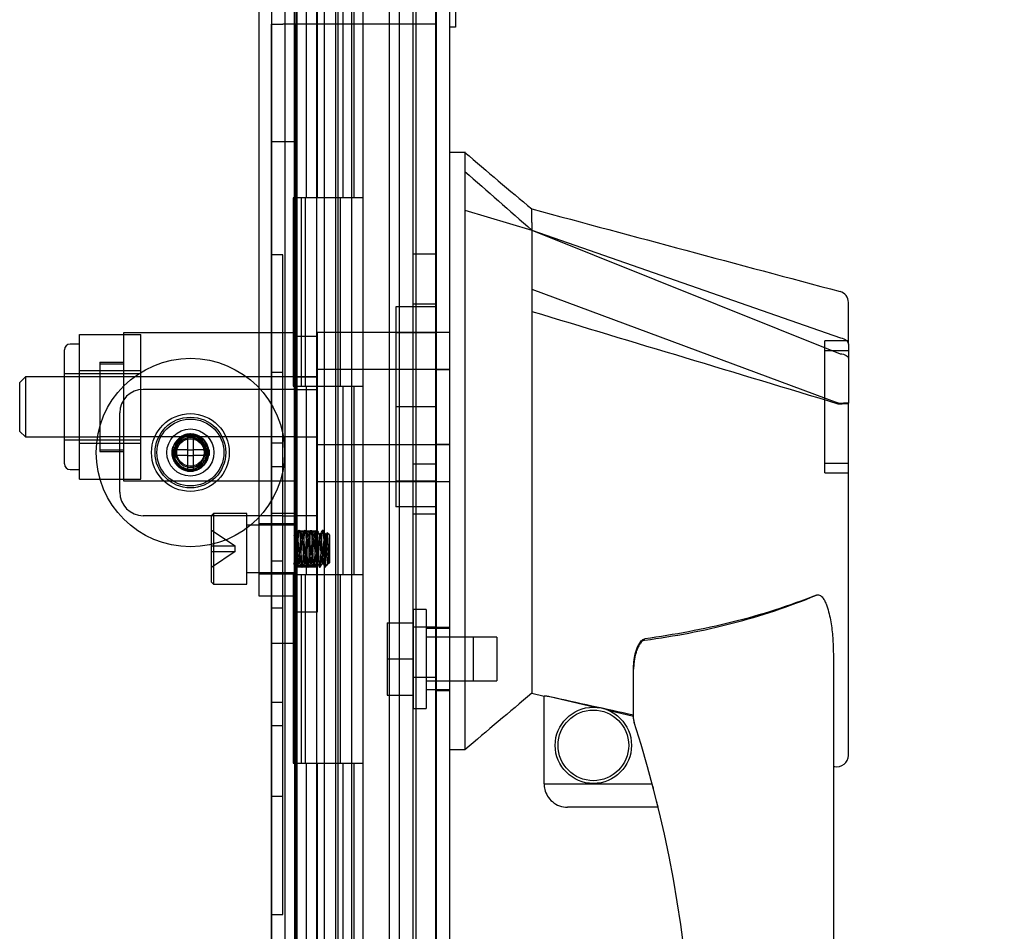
# Model space of a CAD drawing. Header units: inches. Extents: x 1 to 240, y -1 to 159.
# Tile 15 of 103: x 23 to 28, y 72 to 77. Entities that reach past the tile are written whole.
import ezdxf
from ezdxf.enums import TextEntityAlignment as Align
from ezdxf.lldxf.tags import DXFTag

# ---------------------------------------------------------------- set-up
doc = ezdxf.new("R2010")
doc.units = ezdxf.units.IN
doc.header["$MEASUREMENT"] = 0
for name, color, linetype in [('COM43552', 7, 'Continuous'), ('COM56175', 7, 'Continuous'), ('COM70219', 7, 'Continuous'), ('COM70657-10', 7, 'Continuous'), ('COM70658-6', 7, 'Continuous'), ('COM70662-26C', 7, 'Continuous'), ('Default', 7, 'Continuous'), ('HAN13060', 7, 'Continuous'), ('HAN13060_NUT', 7, 'Continuous'), ('HAN13060_SCREW', 7, 'Continuous'), ('HAN_NUT', 7, 'Continuous'), ('HNG10620-26B', 7, 'Continuous'), ('HNG10620-26P', 7, 'Continuous'), ('LAB20180', 7, 'Continuous'), ('PKT99', 7, 'Continuous'), ('ROL87452', 7, 'Continuous'), ('SCS86713', 7, 'Continuous'), ('SCS86714', 7, 'Continuous'), ('SPC87323', 7, 'Continuous')]:
    doc.layers.add(name, color=color, linetype=linetype)
doc.styles.add('SEACAD_Times_New_Roman', font='times.ttf')
tags = doc.linetypes.add('HIDDEN2', pattern=[0.1875, 0.125, -0.0625]).pattern_tags.tags
tags[6:7] = [DXFTag(74, 4), DXFTag(75, 0), DXFTag(340, '0'), DXFTag(46, 0.0), DXFTag(50, 0.0), DXFTag(44, 0.0), DXFTag(45, 0.0)]
tags[4:5] = [DXFTag(74, 4), DXFTag(75, 0), DXFTag(340, '0'), DXFTag(46, 0.0), DXFTag(50, 0.0), DXFTag(44, 0.0), DXFTag(45, 0.0)]
doc.dimstyles.new('HAMMOND_(STH_-_240x160)', dxfattribs={"dimtxt": 1, "dimasz": 1.25, "dimexe": 0.5, "dimexo": 0.5, "dimgap": 0.25, "dimtad": 0, "dimtih": 1, "dimtoh": 1, "dimzin": 0, "dimdsep": 46, "dimtxsty": 'SEACAD_Times_New_Roman', "dimblk1": '_SE_FILLED', "dimblk2": '_SE_FILLED', "dimsah": 1, "dimcen": 0.5, "dimadec": 0, "dimazin": 0, "dimtfac": 0.8, "dimtofl": 0, "dimtmove": 0, "dimatfit": 3, "dimfxl": 1, "dimtolj": 1, "dimtzin": 0, "dimarcsym": 0})

# ---------------------------------------------------------------- blocks, each defined once
blk = doc.blocks.new('SE5')
at = {"layer": 'COM43552', "color": 7, "linetype": 'HIDDEN2'}
for p, q in [((24.1207, 97.9067), (24.1207, 68.1693)), ((24.7987, 96.7191), (24.7987, 69.3569)), ((24.8707, 96.7191), (24.8707, 69.3569))]:
    blk.add_line(p, q, dxfattribs=at)
at = {"layer": 'COM43552', "color": 7, "linetype": 'Continuous'}
blk.add_line((24.1927, 97.9067), (24.1927, 68.1693), dxfattribs=at)
at = {"layer": 'COM56175', "color": 7, "linetype": 'HIDDEN2'}
for p, q in [((24.3658, 75.3025), (24.2408, 75.3025)), ((24.3658, 75.088), (24.2408, 75.088)), ((24.1808, 75.0215), (23.4408, 75.0215)), ((24.2408, 75.0215), (24.1808, 75.0215)), ((24.2408, 75.0215), (24.3658, 75.0215)), ((23.3158, 74.4765), (23.3158, 74.8965)), ((24.3658, 74.4247), (24.3658, 74.915)), ((24.3658, 73.8407), (24.3658, 74.4247)), ((24.1808, 74.3515), (23.4408, 74.3515)), ((24.1808, 74.3515), (24.2408, 74.3515)), ((24.3658, 74.3515), (24.2408, 74.3515)), ((24.2408, 74.2707), (24.3658, 74.2707)), ((24.3658, 74.2637), (24.2408, 74.2637)), ((24.2408, 74.0877), (24.3658, 74.0877)), ((24.2408, 74.0807), (24.3658, 74.0807)), ((24.2408, 73.8407), (24.2408, 73.9262)), ((24.2408, 73.8407), (24.3658, 73.8407))]:
    blk.add_line(p, q, dxfattribs=at)
blk.add_circle((23.6908, 74.6865), 0.095, dxfattribs=at)
for centre, radius, start, end in [((23.4408, 74.8965), 0.125, 90, 180), ((23.6908, 74.6865), 0.088, 0, 290.778), ((23.6908, 74.6865), 0.088, 300.4016, 0), ((23.4408, 74.4765), 0.125, 180, 270)]:
    blk.add_arc(centre, radius, start, end, dxfattribs=at)
at = {"layer": 'COM70219', "color": 7, "linetype": 'HIDDEN2'}
for p, q in [((24.7458, 96.473), (24.7458, 69.603)), ((24.9918, 96.473), (24.9918, 69.603)), ((24.9938, 96.473), (24.9938, 69.603)), ((24.9948, 96.473), (24.9948, 69.603))]:
    blk.add_line(p, q, dxfattribs=at)
at = {"layer": 'COM70657-10', "color": 7, "linetype": 'HIDDEN2'}
for p, q in [((24.9958, 69.052), (24.9958, 97.024)), ((24.2558, 96.735), (24.2558, 69.341)), ((24.4738, 96.038), (24.4738, 70.038)), ((24.9958, 75.1275), (25.0678, 75.1275)), ((24.9958, 74.7305), (25.0678, 74.7305)), ((25.0678, 73.758), (24.9958, 73.758)), ((24.9958, 73.424), (25.0678, 73.424))]:
    blk.add_line(p, q, dxfattribs=at)
at = {"layer": 'COM70657-10', "color": 7, "linetype": 'Continuous'}
blk.add_line((25.0678, 69.052), (25.0678, 97.024), dxfattribs=at)
at = {"layer": 'COM70658-6', "color": 7, "linetype": 'HIDDEN2'}
for p, q in [((24.0533, 94.3952), (24.0533, 73.9262)), ((24.2408, 94.3952), (24.2408, 73.9262)), ((24.2408, 74.3087), (24.0533, 74.3087)), ((24.0533, 74.0437), (24.2408, 74.0437)), ((24.0533, 73.9262), (24.2408, 73.9262))]:
    blk.add_line(p, q, dxfattribs=at)
at = {"layer": 'COM70662-26C', "color": 7, "linetype": 'HIDDEN2'}
for p, q in [((24.4, 96.038), (24.4, 70.038)), ((24.46, 96.038), (24.46, 70.038)), ((24.8878, 96.038), (24.8878, 70.038)), ((24.5017, 76.038), (24.5017, 77.038)), ((24.5594, 76.038), (24.5594, 77.038)), ((24.3602, 76.038), (24.3602, 75.038)), ((24.4732, 76.038), (24.4732, 75.038)), ((24.4855, 76.038), (24.4855, 75.038)), ((24.5477, 75.038), (24.5477, 76.038)), ((24.5017, 74.038), (24.5017, 75.038)), ((24.5594, 74.038), (24.5594, 75.038)), ((24.3602, 74.038), (24.3602, 73.038)), ((24.4732, 74.038), (24.4732, 73.038)), ((24.4855, 74.038), (24.4855, 73.038)), ((24.5477, 73.038), (24.5477, 74.038)), ((24.5017, 72.038), (24.5017, 73.038)), ((24.5594, 72.038), (24.5594, 73.038))]:
    blk.add_line(p, q, dxfattribs=at)
at = {"layer": 'COM70662-26C', "color": 7, "linetype": 'Continuous'}
for p, q in [((24.3002, 76.038), (24.3002, 75.038)), ((24.6077, 76.038), (24.3453, 76.038)), ((24.6077, 75.038), (24.6077, 76.038)), ((24.3453, 75.038), (24.6077, 75.038)), ((24.3002, 74.038), (24.3002, 73.038)), ((24.6077, 74.038), (24.3453, 74.038)), ((24.6077, 73.038), (24.6077, 74.038)), ((24.3453, 73.038), (24.6077, 73.038))]:
    blk.add_line(p, q, dxfattribs=at)
at = {"layer": 'HAN13060', "color": 7, "linetype": 'Continuous'}
for p, q in [((25.1508, 76.279), (25.0678, 76.279)), ((25.1478, 76.279), (25.1478, 76.1177)), ((25.1478, 76.1177), (25.1478, 76.0311)), ((25.1478, 76.0311), (25.1478, 75.9722)), ((25.5028, 75.9067), (25.5028, 75.979)), ((25.1478, 75.9722), (25.5028, 75.8668)), ((25.1478, 75.9722), (25.1478, 73.5408)), ((25.5028, 75.9067), (25.5028, 75.881)), ((25.5028, 75.881), (25.5028, 75.8668)), ((25.5028, 75.8668), (25.5028, 75.4354)), ((25.5028, 75.8668), (27.1408, 75.2951)), ((27.1828, 75.2608), (27.1828, 75.4829)), ((25.5028, 75.4354), (25.5028, 73.9377)), ((27.1828, 75.2608), (27.1828, 74.9478)), ((27.1275, 74.9457), (27.1291, 74.9454)), ((27.1828, 73.0794), (27.1828, 74.9478)), ((25.5028, 73.9377), (25.5028, 73.6681)), ((25.5028, 73.6681), (25.5028, 73.4557)), ((27.1028, 73.6181), (27.1028, 70.9462)), ((25.1478, 73.5408), (25.1478, 73.2563)), ((26.0428, 73.2727), (26.0428, 73.5466)), ((25.5028, 73.4557), (25.5028, 73.4287)), ((25.5028, 73.4287), (25.5028, 73.4108)), ((25.5028, 73.4108), (25.5028, 73.409)), ((25.5028, 73.409), (25.5678, 73.3933)), ((25.5678, 72.929), (25.5678, 73.3952)), ((25.1478, 73.2563), (25.1478, 73.109)), ((25.1478, 73.109), (25.0678, 73.109)), ((27.1028, 73.0225), (27.1087, 73.0211)), ((25.5678, 72.929), (26.1414, 72.929)), ((26.1732, 72.804), (25.6928, 72.804))]:
    blk.add_line(p, q, dxfattribs=at)
at = {"layer": 'HAN13060', "color": 7, "linetype": 'HIDDEN2'}
for p, q in [((25.5028, 75.8668), (27.1382, 75.2111)), ((25.5028, 75.5532), (27.1267, 74.9498)), ((24.3658, 75.1286), (24.3658, 75.3245)), ((24.3658, 75.3245), (25.0678, 75.3245)), ((27.0578, 74.579), (27.0578, 75.279)), ((27.1828, 75.279), (27.0578, 75.279)), ((27.0578, 75.228), (27.1828, 75.228)), ((22.8148, 75.089), (22.7848, 75.059)), ((22.8148, 75.089), (22.8148, 74.769)), ((23.2108, 75.089), (22.8148, 75.089)), ((24.2408, 75.089), (24.3658, 75.089)), ((24.3658, 74.915), (24.3658, 75.1286)), ((24.3658, 75.1286), (25.0678, 75.1286)), ((22.7848, 74.799), (22.7848, 75.059)), ((27.1287, 74.9495), (27.1267, 74.9498)), ((22.7848, 74.799), (22.8148, 74.769)), ((22.8148, 74.769), (23.2108, 74.769)), ((24.2408, 74.769), (24.3658, 74.769)), ((24.3658, 74.7294), (25.0678, 74.7294)), ((27.0578, 74.63), (27.1828, 74.63)), ((27.0578, 74.579), (27.1828, 74.579)), ((24.3658, 74.5335), (25.0678, 74.5335)), ((25.0678, 73.7535), (24.9428, 73.7535)), ((25.1928, 73.7075), (24.9428, 73.7075)), ((25.1928, 73.4745), (25.1928, 73.7075)), ((24.9428, 73.4745), (25.1928, 73.4745)), ((24.9428, 73.4285), (25.0678, 73.4285)), ((25.8324, 73.3353), (25.5978, 73.3901)), ((26.0428, 73.2865), (25.9156, 73.3159)), ((27.1024, 73.0226), (27.1028, 73.0225))]:
    blk.add_line(p, q, dxfattribs=at)
at = {"layer": 'HAN13060', "color": 7, "linetype": 'Continuous'}
for radius in [0.2025, 0.1875]:
    blk.add_circle((25.8292, 73.1328), radius, dxfattribs=at)
for centre, radius, start, end in [((41.5319, 95.3071), 25.1098, 229.27007, 230.33062), ((325.8576, 1193.8974), 1157.564, 254.9613031, 255.0451345), ((27.1228, 75.4829), 0.06, 0, 74.5788), ((49.86, 44.2263), 38.0119, 129.84987, 130.55045), ((26.1028, 73.2727), 0.06, 180, 197.895), ((19.939, 71.2824), 6.4172, 342.98984, 17.89499), ((25.6928, 72.929), 0.125, 180, 193.8865), ((25.6928, 72.929), 0.125, 193.8865, 229.4642), ((25.6928, 72.929), 0.125, 229.4642, 270)]:
    blk.add_arc(centre, radius, start, end, dxfattribs=at)
at = {"layer": 'HAN13060', "color": 7, "linetype": 'HIDDEN2'}
for centre, radius, start, end in [((27.1228, 75.4829), 0.06, 359.9815, 359.9998), ((27.1383, 75.31), 0.361, 268.4768, 277.0935)]:
    blk.add_arc(centre, radius, start, end, dxfattribs=at)
at = {"layer": 'HAN13060', "color": 7, "linetype": 'Continuous'}
blk.add_ellipse((27.1228, 73.0794), major_axis=(-0.06, 0), ratio=0.999979, start_param=1.333204, end_param=3.141717, dxfattribs=at)
at = {"layer": 'HAN13060', "color": 7, "linetype": 'HIDDEN2'}
blk.add_ellipse((27.1228, 73.0794), major_axis=(-0.06, 0), ratio=0.999979, start_param=3.141717, end_param=3.145677, dxfattribs=at)
blk.add_open_spline([(25.1478, 76.1771), (25.2662, 76.0737), (25.3845, 75.9702), (25.5028, 75.8668)], degree=3, dxfattribs=at)
at = {"layer": 'HAN13060', "color": 7, "linetype": 'Continuous'}
for points in [[(25.5028, 75.4355), (26.0444, 75.2722), (26.586, 75.1089), (27.1275, 74.9457)], [(25.5978, 73.3919), (25.7462, 73.3596), (25.8946, 73.327), (26.0428, 73.2942)]]:
    blk.add_open_spline(points, degree=3, dxfattribs=at)
for points, knots in [([(27.1408, 75.2951), (27.1529, 75.2928), (27.1637, 75.2882), (27.1787, 75.2759), (27.1828, 75.2684), (27.1828, 75.2608)], [0, 0, 0, 0, 0.5, 0.5, 1, 1, 1, 1]), ([(27.1291, 74.9452), (27.1365, 74.9455), (27.1435, 74.9455), (27.1567, 74.9458), (27.1625, 74.946), (27.1699, 74.9463), (27.1721, 74.9464), (27.1759, 74.9467), (27.1775, 74.9468), (27.1802, 74.9471), (27.1812, 74.9472), (27.1825, 74.9475), (27.1828, 74.9477), (27.1828, 74.9478)], [0, 0, 0, 0, 0.25, 0.25, 0.5, 0.5, 0.625, 0.625, 0.75, 0.75, 0.875, 0.875, 1, 1, 1, 1]), ([(27.0128, 73.9299), (26.9399, 73.9008), (26.8661, 73.8743), (26.7166, 73.8264), (26.6409, 73.805), (26.4125, 73.7481), (26.2583, 73.7196), (26.1028, 73.6979)], [0, 0, 0, 0, 0.25, 0.25, 0.5, 0.5, 1, 1, 1, 1]), ([(27.0128, 73.9299), (27.0146, 73.9306), (27.0164, 73.9311), (27.0202, 73.9316), (27.0221, 73.9317), (27.0277, 73.931), (27.0313, 73.9295), (27.0375, 73.9256), (27.0403, 73.9231), (27.0453, 73.9178), (27.0476, 73.9149), (27.0538, 73.9058), (27.0572, 73.8994), (27.0633, 73.8863), (27.066, 73.8795), (27.0733, 73.8591), (27.0772, 73.8451), (27.084, 73.8171), (27.0868, 73.803), (27.094, 73.7607), (27.0973, 73.7323), (27.1017, 73.6753), (27.1028, 73.6468), (27.1028, 73.6181)], [0, 0, 0, 0, 0.015625, 0.015625, 0.03125, 0.03125, 0.0625, 0.0625, 0.09375, 0.09375, 0.125, 0.125, 0.1875, 0.1875, 0.25, 0.25, 0.375, 0.375, 0.5, 0.5, 0.75, 0.75, 1, 1, 1, 1]), ([(26.0428, 73.5466), (26.0428, 73.5534), (26.0431, 73.5602), (26.0442, 73.574), (26.0449, 73.5809), (26.0477, 73.6016), (26.0505, 73.6154), (26.0583, 73.6426), (26.0633, 73.6563), (26.0741, 73.6754), (26.0782, 73.6814), (26.0859, 73.6894), (26.0888, 73.6919), (26.0953, 73.6959), (26.099, 73.6974), (26.1028, 73.6979)], [0, 0, 0, 0, 0.125, 0.125, 0.25, 0.25, 0.5, 0.5, 0.75, 0.75, 0.875, 0.875, 0.9375, 0.9375, 1, 1, 1, 1]), ([(25.5678, 73.3952), (25.5678, 73.3955), (25.5686, 73.3956), (25.5717, 73.3957), (25.5739, 73.3956), (25.5823, 73.3947), (25.5901, 73.3935), (25.5978, 73.3919)], [0, 0, 0, 0, 0.25, 0.25, 0.5, 0.5, 1, 1, 1, 1])]:
    blk.add_open_spline(points, degree=3, knots=knots, dxfattribs=at)
at = {"layer": 'HAN13060', "color": 7, "linetype": 'HIDDEN2'}
for points, knots in [([(27.1382, 75.2111), (27.1509, 75.2097), (27.1624, 75.2064), (27.1784, 75.1974), (27.1828, 75.1917), (27.1828, 75.186)], [0, 0, 0, 0, 0.5, 0.5, 1, 1, 1, 1]), ([(26.1028, 73.6908), (26.1808, 73.7014), (26.2585, 73.7139), (26.413, 73.7436), (26.49, 73.7608), (26.6423, 73.8002), (26.7176, 73.8225), (26.8665, 73.8721), (26.94, 73.8995), (27.0128, 73.9292)], [0, 0, 0, 0, 0.25, 0.25, 0.5, 0.5, 0.75, 0.75, 1, 1, 1, 1]), ([(26.1028, 73.6908), (26.0989, 73.6903), (26.0953, 73.6887), (26.0887, 73.6847), (26.0858, 73.6822), (26.0779, 73.674), (26.0738, 73.6678), (26.0666, 73.6548), (26.0636, 73.6481), (26.0583, 73.6346), (26.0561, 73.6278), (26.0503, 73.607), (26.0475, 73.5928), (26.0447, 73.5716), (26.044, 73.5645), (26.0431, 73.5503), (26.0428, 73.5432), (26.0428, 73.5362)], [0, 0, 0, 0, 0.0625, 0.0625, 0.125, 0.125, 0.25, 0.25, 0.375, 0.375, 0.5, 0.5, 0.75, 0.75, 0.875, 0.875, 1, 1, 1, 1]), ([(25.5978, 73.3901), (25.594, 73.391), (25.5901, 73.3918), (25.5829, 73.3932), (25.5795, 73.3937), (25.5712, 73.3947), (25.5678, 73.3947), (25.5678, 73.3942)], [0, 0, 0, 0, 0.25, 0.25, 0.5, 0.5, 1, 1, 1, 1]), ([(26.1492, 72.899), (26.1482, 72.9029), (26.1472, 72.9067), (26.1453, 72.9139), (26.1445, 72.9172), (26.1423, 72.9256), (26.1414, 72.929), (26.1414, 72.929)], [0, 0, 0, 0, 0.25, 0.25, 0.5, 0.5, 1, 1, 1, 1]), ([(26.1732, 72.804), (26.1732, 72.804), (26.173, 72.8048), (26.1723, 72.8079), (26.1717, 72.8101), (26.1696, 72.8185), (26.1677, 72.8262), (26.1658, 72.834)], [0, 0, 0, 0, 0.25, 0.25, 0.5, 0.5, 1, 1, 1, 1])]:
    blk.add_open_spline(points, degree=3, knots=knots, dxfattribs=at)
at = {"layer": 'HAN13060_NUT', "color": 7, "linetype": 'HIDDEN2'}
for p, q in [((23.1028, 75.3129), (23.4278, 75.3129)), ((23.1028, 75.2169), (23.1028, 75.3129)), ((23.4278, 75.121), (23.4278, 75.3129)), ((23.1028, 75.2615), (23.0528, 75.2615)), ((23.0228, 74.6265), (23.0228, 75.2315)), ((23.1028, 75.121), (23.1028, 75.2169)), ((23.4278, 75.104), (23.0228, 75.104)), ((23.1028, 75.121), (23.4278, 75.121)), ((23.1028, 74.929), (23.1028, 75.121)), ((23.4278, 74.737), (23.4278, 75.121)), ((23.1028, 74.737), (23.1028, 74.929)), ((23.0228, 74.754), (23.4278, 74.754)), ((23.1028, 74.737), (23.4278, 74.737)), ((23.1028, 74.641), (23.1028, 74.737)), ((23.4278, 74.5451), (23.4278, 74.737)), ((23.1028, 74.5451), (23.1028, 74.641)), ((23.0528, 74.5965), (23.1028, 74.5965)), ((23.1028, 74.5451), (23.4278, 74.5451))]:
    blk.add_line(p, q, dxfattribs=at)
for centre, start, end in [((23.0528, 75.2315), 90, 180), ((23.0528, 74.6265), 180, 270)]:
    blk.add_arc(centre, 0.03, start, end, dxfattribs=at)
at = {"layer": 'HAN13060_SCREW', "color": 7, "linetype": 'HIDDEN2'}
for p, q in [((24.8728, 73.8535), (24.8728, 73.3285)), ((24.9428, 73.8535), (24.8728, 73.8535)), ((24.9428, 73.8535), (24.9428, 73.3285)), ((24.7358, 73.7835), (24.8728, 73.7835)), ((24.7358, 73.7835), (24.7358, 73.591)), ((25.3178, 73.707), (24.9428, 73.707)), ((25.3178, 73.707), (25.3178, 73.475)), ((24.7358, 73.591), (24.8728, 73.591)), ((24.7358, 73.591), (24.7358, 73.3985)), ((24.9428, 73.475), (25.3178, 73.475)), ((24.7358, 73.3985), (24.8728, 73.3985)), ((24.8728, 73.3285), (24.9428, 73.3285))]:
    blk.add_line(p, q, dxfattribs=at)
at = {"layer": 'HAN_NUT', "color": 7, "linetype": 'HIDDEN2'}
for p, q in [((24.7808, 75.459), (24.7808, 74.929)), ((24.9958, 75.459), (24.7808, 75.459)), ((24.9958, 75.3215), (24.7808, 75.3215)), ((24.7808, 74.929), (24.7808, 74.399)), ((24.9958, 74.929), (24.7808, 74.929)), ((24.7808, 74.5365), (24.9958, 74.5365)), ((24.9958, 74.399), (24.7808, 74.399))]:
    blk.add_line(p, q, dxfattribs=at)
at = {"layer": 'HNG10620-26B', "color": 7, "linetype": 'HIDDEN2'}
for p, q in [((24.2527, 70.038), (24.2527, 96.038)), ((24.3071, 76.038), (24.3071, 77.038)), ((24.3644, 76.038), (24.3644, 77.038)), ((24.5477, 76.038), (24.5477, 77.038)), ((24.3071, 74.038), (24.3071, 75.038)), ((24.3644, 74.038), (24.3644, 75.038)), ((24.5477, 74.038), (24.5477, 75.038)), ((24.3071, 72.038), (24.3071, 73.038)), ((24.3644, 72.038), (24.3644, 73.038)), ((24.5477, 72.038), (24.5477, 73.038))]:
    blk.add_line(p, q, dxfattribs=at)
at = {"layer": 'HNG10620-26B', "color": 7, "linetype": 'Continuous'}
for p, q in [((24.6077, 76.038), (24.6077, 77.038)), ((24.3453, 76.038), (24.2365, 76.038)), ((24.2365, 76.038), (24.2365, 75.038)), ((24.279, 76.038), (24.279, 75.038)), ((24.6077, 76.038), (24.3453, 76.038)), ((24.2365, 75.038), (24.3453, 75.038)), ((24.3453, 75.038), (24.6077, 75.038)), ((24.6077, 74.038), (24.6077, 75.038)), ((24.3453, 74.038), (24.2365, 74.038)), ((24.2365, 74.038), (24.2365, 73.038)), ((24.279, 74.038), (24.279, 73.038)), ((24.6077, 74.038), (24.3453, 74.038)), ((24.2365, 73.038), (24.3453, 73.038)), ((24.3453, 73.038), (24.6077, 73.038)), ((24.6077, 72.038), (24.6077, 73.038))]:
    blk.add_line(p, q, dxfattribs=at)
at = {"layer": 'HNG10620-26P', "color": 7, "linetype": 'HIDDEN2'}
for p, q in [((24.3602, 95.5991), (24.3602, 70.038)), ((24.5477, 70.038), (24.5477, 95.5991))]:
    blk.add_line(p, q, dxfattribs=at)
at = {"layer": 'LAB20180', "color": 7, "linetype": 'Continuous'}
for p, q in [((25.0978, 80.694), (25.0978, 76.944)), ((25.0978, 76.944), (25.0678, 76.944))]:
    blk.add_line(p, q, dxfattribs=at)
at = {"layer": 'PKT99', "color": 7, "linetype": 'HIDDEN2'}
for p, q in [((24.1208, 71.076), (24.1208, 76.96)), ((24.1208, 76.96), (24.1808, 76.96)), ((24.8708, 76.96), (24.1808, 76.96)), ((24.2458, 71.141), (24.2458, 76.96)), ((24.9958, 76.96), (24.8708, 76.96)), ((24.8708, 76.96), (24.8708, 76.46)), ((24.8708, 76.46), (24.8708, 71.766)), ((24.2458, 76.335), (24.1208, 76.335)), ((24.1808, 75.7355), (24.1208, 75.7355)), ((24.1808, 72.2355), (24.1808, 75.7355)), ((24.9958, 75.739), (24.8708, 75.739)), ((24.9958, 75.473), (24.8708, 75.473)), ((24.1808, 75.1105), (24.1208, 75.1105)), ((24.1808, 74.7355), (24.1208, 74.7355)), ((24.9958, 74.625), (24.8708, 74.625)), ((24.1808, 74.6105), (24.1208, 74.6105)), ((24.2458, 74.363), (24.1208, 74.363)), ((24.9958, 74.359), (24.8708, 74.359)), ((24.1808, 74.1105), (24.1208, 74.1105)), ((24.1808, 73.8605), (24.1208, 73.8605)), ((24.9958, 73.759), (24.8708, 73.759)), ((24.2458, 73.673), (24.1208, 73.673)), ((24.9958, 73.493), (24.8708, 73.493)), ((24.1808, 73.3605), (24.1208, 73.3605)), ((24.1808, 73.2355), (24.1208, 73.2355)), ((24.1808, 72.8605), (24.1208, 72.8605)), ((24.1208, 72.2355), (24.1808, 72.2355))]:
    blk.add_line(p, q, dxfattribs=at)
at = {"layer": 'ROL87452', "color": 7, "linetype": 'HIDDEN2'}
for radius in [0.5, 0.2065]:
    blk.add_circle((23.6908, 74.6865), radius, dxfattribs=at)
at = {"layer": 'SCS86713', "color": 7, "linetype": 'HIDDEN2'}
for p, q in [((23.8133, 74.3632), (23.8033, 74.3532)), ((23.8133, 74.3632), (23.8133, 73.9882)), ((23.9908, 74.3632), (23.8133, 74.3632)), ((23.9908, 73.9882), (23.9908, 74.3632)), ((23.8033, 73.9982), (23.8033, 74.3532)), ((23.8033, 74.2747), (23.9283, 74.1907)), ((24.2408, 74.3007), (23.9908, 74.3007)), ((24.2565, 74.2538), (24.2487, 74.2538)), ((24.2877, 74.2538), (24.2799, 74.2538)), ((24.319, 74.2538), (24.3112, 74.2538)), ((24.3502, 74.2538), (24.3424, 74.2538)), ((24.3815, 74.2538), (24.3737, 74.2538)), ((24.4127, 74.2538), (24.4049, 74.2538)), ((24.4161, 74.2601), (24.4122, 74.2533)), ((24.4283, 74.2498), (24.417, 74.2612)), ((24.4283, 74.2498), (24.4283, 74.1016)), ((23.8033, 74.1907), (23.9283, 74.1907)), ((23.8033, 74.1607), (23.9283, 74.1607)), ((23.9283, 74.1607), (23.8033, 74.0767)), ((23.9283, 74.1607), (23.9283, 74.1907)), ((24.2408, 74.0976), (24.2408, 74.0976)), ((24.2643, 74.0976), (24.2721, 74.0976)), ((24.2955, 74.0976), (24.3033, 74.0976)), ((24.3268, 74.0976), (24.3346, 74.0976)), ((24.358, 74.0976), (24.3658, 74.0976)), ((24.3893, 74.0976), (24.3971, 74.0976)), ((24.4171, 74.0912), (24.4211, 74.0981)), ((24.4205, 74.0976), (24.4243, 74.0976)), ((24.4243, 74.0976), (24.4243, 74.1219)), ((24.4243, 74.0976), (24.4283, 74.1016)), ((23.9908, 74.0507), (24.2408, 74.0507)), ((24.4039, 74.0772), (24.4154, 74.0887)), ((23.8033, 73.9982), (23.8133, 73.9882)), ((23.8133, 73.9882), (23.9908, 73.9882))]:
    blk.add_line(p, q, dxfattribs=at)
for centre, radius, start, end in [((41.0421, 84.0055), 19.4193, 210.09833, 210.14503), ((2.7039, 86.7678), 24.9219, 329.85785, 329.91206), ((46.3514, 87.0688), 25.5218, 210.08857, 210.1415), ((1.9865, 87.2021), 25.7874, 329.85866, 329.91106), ((45.8883, 86.782), 24.9503, 210.08786, 210.14198), ((1.7438, 87.361), 26.1041, 329.85915, 329.9109), ((44.5894, 86.0107), 23.4127, 210.0866, 210.14428), ((2.6577, 86.8489), 25.0837, 329.85822, 329.91204), ((45.4566, 86.4955), 24.3791, 210.08736, 210.14276), ((4.307, 85.9108), 23.2133, 329.85523, 329.91339), ((45.6745, 86.6037), 24.5948, 210.08755, 210.14247), ((2.9473, 61.7339), 24.6225, 30.08758, 30.14245), ((44.7288, 62.2146), 23.6642, 149.85621, 149.91328), ((2.3534, 61.3712), 25.3452, 30.08844, 30.14175), ((45.7916, 61.6164), 24.8566, 149.85786, 149.9122), ((1.7466, 61.0011), 26.0829, 30.08921, 30.141), ((45.601, 61.7451), 24.6001, 149.85752, 149.91244), ((2.0451, 61.1563), 25.7738, 30.08863, 30.14102), ((46.136, 61.4528), 25.1826, 149.85811, 149.91177), ((3.5335, 62.0012), 24.0894, 30.08736, 30.14339), ((46.4423, 61.2934), 25.5004, 149.85858, 149.91154), ((4.57, 62.5842), 22.9274, 30.08621, 30.1451)]:
    blk.add_arc(centre, radius, start, end, dxfattribs=at)
blk.add_ellipse((24.4225, 74.176), major_axis=(-0.002, -0.0784), ratio=0.060246, start_param=0.00157, end_param=0.760946, dxfattribs=at)
for points, weights, knots in [([(24.2408, 74.0976), (24.2428, 74.0976), (24.2448, 74.1205), (24.2467, 74.1434), (24.2487, 74.1757), (24.2506, 74.2081), (24.2526, 74.2309), (24.2545, 74.2538), (24.2565, 74.2538)], [1, 0.923879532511, 1, 0.923879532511, 1, 0.923879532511, 1, 0.923879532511, 1], [0, 0, 0, 0.25, 0.25, 0.5, 0.5, 0.75, 0.75, 1, 1, 1]), ([(24.2487, 74.2538), (24.2506, 74.2538), (24.2526, 74.2309), (24.2545, 74.2081), (24.2565, 74.1757), (24.2584, 74.1434), (24.2604, 74.1205), (24.2623, 74.0976), (24.2643, 74.0976)], [1, 0.923879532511, 1, 0.923879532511, 1, 0.923879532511, 1, 0.923879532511, 1], [0, 0, 0, 0.25, 0.25, 0.5, 0.5, 0.75, 0.75, 1, 1, 1]), ([(24.2536, 74.0794), (24.2551, 74.0854), (24.2565, 74.1061), (24.2584, 74.135), (24.2604, 74.1757), (24.2623, 74.2165), (24.2643, 74.2453), (24.2653, 74.2599), (24.2663, 74.2674)], [0.970493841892, 0.943896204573, 1, 0.923879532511, 1, 0.923879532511, 1, 0.959960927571, 0.962042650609], [0.078125, 0.078125, 0.078125, 0.09577152, 0.09577152, 0.11971395, 0.11971395, 0.14365637, 0.14365637, 0.15625, 0.15625, 0.15625]), ([(24.2565, 74.2538), (24.2584, 74.2538), (24.2604, 74.2309), (24.2623, 74.2081), (24.2643, 74.1757), (24.2662, 74.1434), (24.2682, 74.1205), (24.2701, 74.0976), (24.2721, 74.0976)], [1, 0.923879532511, 1, 0.923879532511, 1, 0.923879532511, 1, 0.923879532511, 1], [0, 0, 0, 0.25, 0.25, 0.5, 0.5, 0.75, 0.75, 1, 1, 1]), ([(24.2643, 74.0976), (24.2662, 74.0976), (24.2682, 74.1205), (24.2701, 74.1434), (24.2721, 74.1757), (24.274, 74.2081), (24.276, 74.2309), (24.278, 74.2538), (24.2799, 74.2538)], [1, 0.923879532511, 1, 0.923879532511, 1, 0.923879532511, 1, 0.923879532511, 1], [0, 0, 0, 0.25, 0.25, 0.5, 0.5, 0.75, 0.75, 1, 1, 1]), ([(24.2678, 74.2737), (24.268, 74.2741), (24.2682, 74.2741), (24.2701, 74.2741), (24.2721, 74.2453), (24.274, 74.2165), (24.276, 74.1757), (24.278, 74.135), (24.2799, 74.1061), (24.2816, 74.0808), (24.2834, 74.0777)], [0.984699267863, 0.99137158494, 1, 0.923879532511, 1, 0.923879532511, 1, 0.923879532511, 1, 0.932344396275, 0.984952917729], [0.16488488, 0.16488488, 0.16488488, 0.1675988, 0.1675988, 0.19154123, 0.19154123, 0.21548366, 0.21548366, 0.23942609, 0.23942609, 0.26070604, 0.26070604, 0.26070604]), ([(24.2721, 74.0976), (24.274, 74.0976), (24.276, 74.1205), (24.278, 74.1434), (24.2799, 74.1757), (24.2819, 74.2081), (24.2838, 74.2309), (24.2858, 74.2538), (24.2877, 74.2538)], [1, 0.923879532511, 1, 0.923879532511, 1, 0.923879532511, 1, 0.923879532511, 1], [0, 0, 0, 0.25, 0.25, 0.5, 0.5, 0.75, 0.75, 1, 1, 1]), ([(24.2799, 74.2538), (24.2819, 74.2538), (24.2838, 74.2309), (24.2858, 74.2081), (24.2877, 74.1757), (24.2897, 74.1434), (24.2916, 74.1205), (24.2936, 74.0976), (24.2955, 74.0976)], [1, 0.923879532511, 1, 0.923879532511, 1, 0.923879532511, 1, 0.923879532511, 1], [0, 0, 0, 0.25, 0.25, 0.5, 0.5, 0.75, 0.75, 1, 1, 1]), ([(24.2842, 74.0777), (24.286, 74.0807), (24.2877, 74.1061), (24.2897, 74.135), (24.2916, 74.1757), (24.2936, 74.2165), (24.2955, 74.2453), (24.2962, 74.2551), (24.2969, 74.2618)], [0.985035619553, 0.932291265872, 1, 0.923879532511, 1, 0.923879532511, 1, 0.97280354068, 0.965040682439], [0.26601429, 0.26601429, 0.26601429, 0.28731095, 0.28731095, 0.31125338, 0.31125338, 0.33519581, 0.33519581, 0.34375, 0.34375, 0.34375]), ([(24.2877, 74.2538), (24.2897, 74.2538), (24.2916, 74.2309), (24.2936, 74.2081), (24.2955, 74.1757), (24.2975, 74.1434), (24.2994, 74.1205), (24.3014, 74.0976), (24.3033, 74.0976)], [1, 0.923879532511, 1, 0.923879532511, 1, 0.923879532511, 1, 0.923879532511, 1], [0, 0, 0, 0.25, 0.25, 0.5, 0.5, 0.75, 0.75, 1, 1, 1]), ([(24.2955, 74.0976), (24.2975, 74.0976), (24.2994, 74.1205), (24.3014, 74.1434), (24.3033, 74.1757), (24.3053, 74.2081), (24.3073, 74.2309), (24.3092, 74.2538), (24.3112, 74.2538)], [1, 0.923879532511, 1, 0.923879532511, 1, 0.923879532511, 1, 0.923879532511, 1], [0, 0, 0, 0.25, 0.25, 0.5, 0.5, 0.75, 0.75, 1, 1, 1]), ([(24.299, 74.2738), (24.2992, 74.2741), (24.2994, 74.2741), (24.3014, 74.2741), (24.3033, 74.2453), (24.3053, 74.2165), (24.3073, 74.1757), (24.3092, 74.135), (24.3112, 74.1061), (24.3131, 74.0773), (24.3151, 74.0773), (24.3153, 74.0773), (24.3155, 74.0777)], [0.985222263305, 0.991707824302, 1, 0.923879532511, 1, 0.923879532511, 1, 0.923879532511, 1, 0.923879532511, 1, 0.991403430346, 0.984748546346], [0.3565301, 0.3565301, 0.3565301, 0.3591382, 0.3591382, 0.3830807, 0.3830807, 0.4070231, 0.4070231, 0.4309655, 0.4309655, 0.4549079, 0.4549079, 0.4576119, 0.4576119, 0.4576119]), ([(24.3033, 74.0976), (24.3053, 74.0976), (24.3073, 74.1205), (24.3092, 74.1434), (24.3112, 74.1757), (24.3131, 74.2081), (24.3151, 74.2309), (24.317, 74.2538), (24.319, 74.2538)], [1, 0.923879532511, 1, 0.923879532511, 1, 0.923879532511, 1, 0.923879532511, 1], [0, 0, 0, 0.25, 0.25, 0.5, 0.5, 0.75, 0.75, 1, 1, 1]), ([(24.3112, 74.2538), (24.3131, 74.2538), (24.3151, 74.2309), (24.317, 74.2081), (24.319, 74.1757), (24.3209, 74.1434), (24.3229, 74.1205), (24.3248, 74.0976), (24.3268, 74.0976)], [1, 0.923879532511, 1, 0.923879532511, 1, 0.923879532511, 1, 0.923879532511, 1], [0, 0, 0, 0.25, 0.25, 0.5, 0.5, 0.75, 0.75, 1, 1, 1]), ([(24.3173, 74.0873), (24.3182, 74.0945), (24.319, 74.1061), (24.3209, 74.135), (24.3229, 74.1757), (24.3248, 74.2165), (24.3268, 74.2453), (24.3285, 74.2708), (24.3303, 74.2738)], [0.962869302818, 0.967887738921, 1, 0.923879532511, 1, 0.923879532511, 1, 0.932169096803, 0.985226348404], [0.46875, 0.46875, 0.46875, 0.47885038, 0.47885038, 0.50279281, 0.50279281, 0.52673524, 0.52673524, 0.54807032, 0.54807032, 0.54807032]), ([(24.319, 74.2538), (24.3209, 74.2538), (24.3229, 74.2309), (24.3248, 74.2081), (24.3268, 74.1757), (24.3287, 74.1434), (24.3307, 74.1205), (24.3326, 74.0976), (24.3346, 74.0976)], [1, 0.923879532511, 1, 0.923879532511, 1, 0.923879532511, 1, 0.923879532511, 1], [0, 0, 0, 0.25, 0.25, 0.5, 0.5, 0.75, 0.75, 1, 1, 1]), ([(24.3268, 74.0976), (24.3287, 74.0976), (24.3307, 74.1205), (24.3326, 74.1434), (24.3346, 74.1757), (24.3365, 74.2081), (24.3385, 74.2309), (24.3405, 74.2538), (24.3424, 74.2538)], [1, 0.923879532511, 1, 0.923879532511, 1, 0.923879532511, 1, 0.923879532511, 1], [0, 0, 0, 0.25, 0.25, 0.5, 0.5, 0.75, 0.75, 1, 1, 1]), ([(24.3311, 74.2737), (24.3329, 74.2705), (24.3346, 74.2453), (24.3365, 74.2165), (24.3385, 74.1757), (24.3405, 74.135), (24.3424, 74.1061), (24.3444, 74.0773), (24.3463, 74.0773), (24.3465, 74.0773), (24.3467, 74.0777)], [0.984131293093, 0.93287751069, 1, 0.923879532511, 1, 0.923879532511, 1, 0.923879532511, 1, 0.991376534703, 0.984706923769], [0.55350783, 0.55350783, 0.55350783, 0.57462009, 0.57462009, 0.59856252, 0.59856252, 0.62250495, 0.62250495, 0.64644738, 0.64644738, 0.64915975, 0.64915975, 0.64915975]), ([(24.3346, 74.0976), (24.3365, 74.0976), (24.3385, 74.1205), (24.3405, 74.1434), (24.3424, 74.1757), (24.3444, 74.2081), (24.3463, 74.2309), (24.3483, 74.2538), (24.3502, 74.2538)], [1, 0.923879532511, 1, 0.923879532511, 1, 0.923879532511, 1, 0.923879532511, 1], [0, 0, 0, 0.25, 0.25, 0.5, 0.5, 0.75, 0.75, 1, 1, 1]), ([(24.3424, 74.2538), (24.3444, 74.2538), (24.3463, 74.2309), (24.3483, 74.2081), (24.3502, 74.1757), (24.3522, 74.1434), (24.3541, 74.1205), (24.3561, 74.0976), (24.358, 74.0976)], [1, 0.923879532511, 1, 0.923879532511, 1, 0.923879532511, 1, 0.923879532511, 1], [0, 0, 0, 0.25, 0.25, 0.5, 0.5, 0.75, 0.75, 1, 1, 1]), ([(24.3479, 74.0823), (24.3491, 74.0897), (24.3502, 74.1061), (24.3522, 74.135), (24.3541, 74.1757), (24.3561, 74.2165), (24.358, 74.2453), (24.3597, 74.2706), (24.3615, 74.2737)], [0.963188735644, 0.955045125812, 1, 0.923879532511, 1, 0.923879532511, 1, 0.932619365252, 0.984527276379], [0.65625, 0.65625, 0.65625, 0.67038981, 0.67038981, 0.69433224, 0.69433224, 0.71827467, 0.71827467, 0.73946813, 0.73946813, 0.73946813]), ([(24.3502, 74.2538), (24.3522, 74.2538), (24.3541, 74.2309), (24.3561, 74.2081), (24.358, 74.1757), (24.36, 74.1434), (24.3619, 74.1205), (24.3636, 74.1009), (24.3654, 74.098)], [1, 0.923879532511, 1, 0.923879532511, 1, 0.923879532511, 1, 0.933941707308, 0.982535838], [0, 0, 0, 0.25, 0.25, 0.5, 0.5, 0.75, 0.75, 0.9669531, 0.9669531, 0.9669531]), ([(24.3624, 74.2737), (24.3641, 74.2705), (24.3658, 74.2453), (24.3678, 74.2165), (24.3698, 74.1757), (24.3717, 74.135), (24.3737, 74.1061), (24.3754, 74.081), (24.3771, 74.0777)], [0.984384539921, 0.932712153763, 1, 0.923879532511, 1, 0.923879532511, 1, 0.932851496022, 0.984171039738], [0.74499525, 0.74499525, 0.74499525, 0.76615952, 0.76615952, 0.79010195, 0.79010195, 0.81404438, 0.81404438, 0.83516483, 0.83516483, 0.83516483]), ([(24.3658, 74.0976), (24.3678, 74.0976), (24.3698, 74.1205), (24.3717, 74.1434), (24.3737, 74.1757), (24.3756, 74.2081), (24.3776, 74.2309), (24.3795, 74.2538), (24.3815, 74.2538)], [1, 0.923879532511, 1, 0.923879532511, 1, 0.923879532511, 1, 0.923879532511, 1], [0, 0, 0, 0.25, 0.25, 0.5, 0.5, 0.75, 0.75, 1, 1, 1]), ([(24.3737, 74.2538), (24.3756, 74.2538), (24.3776, 74.2309), (24.3795, 74.2081), (24.3815, 74.1757), (24.3834, 74.1434), (24.3854, 74.1205), (24.3873, 74.0976), (24.3893, 74.0976)], [1, 0.923879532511, 1, 0.923879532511, 1, 0.923879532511, 1, 0.923879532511, 1], [0, 0, 0, 0.25, 0.25, 0.5, 0.5, 0.75, 0.75, 1, 1, 1]), ([(24.378, 74.0777), (24.3798, 74.0808), (24.3815, 74.1061), (24.3834, 74.135), (24.3854, 74.1757), (24.3873, 74.2165), (24.3893, 74.2453), (24.3902, 74.2592), (24.3913, 74.2667)], [0.984833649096, 0.932421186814, 1, 0.923879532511, 1, 0.923879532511, 1, 0.961654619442, 0.961941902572], [0.84067345, 0.84067345, 0.84067345, 0.86192924, 0.86192924, 0.88587167, 0.88587167, 0.9098141, 0.9098141, 0.921875, 0.921875, 0.921875]), ([(24.3815, 74.2538), (24.3834, 74.2538), (24.3854, 74.2309), (24.3873, 74.2081), (24.3893, 74.1757), (24.3912, 74.1434), (24.3932, 74.1205), (24.3951, 74.0976), (24.3971, 74.0976)], [1, 0.923879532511, 1, 0.923879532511, 1, 0.923879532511, 1, 0.923879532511, 1], [0, 0, 0, 0.25, 0.25, 0.5, 0.5, 0.75, 0.75, 1, 1, 1]), ([(24.3893, 74.0976), (24.3912, 74.0976), (24.3932, 74.1205), (24.3951, 74.1434), (24.3971, 74.1757), (24.399, 74.2081), (24.401, 74.2309), (24.403, 74.2538), (24.4049, 74.2538)], [1, 0.923879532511, 1, 0.923879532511, 1, 0.923879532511, 1, 0.923879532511, 1], [0, 0, 0, 0.25, 0.25, 0.5, 0.5, 0.75, 0.75, 1, 1, 1]), ([(24.3927, 74.2737), (24.393, 74.2741), (24.3932, 74.2741), (24.3951, 74.2741), (24.3971, 74.2453), (24.399, 74.2165), (24.401, 74.1757), (24.4025, 74.1451), (24.404, 74.1198)], [0.98401928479, 0.990928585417, 1, 0.923879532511, 1, 0.923879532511, 1, 0.941632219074, 0.972775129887], [0.93090326, 0.93090326, 0.93090326, 0.93375653, 0.93375653, 0.95769896, 0.95769896, 0.98164138, 0.98164138, 1, 1, 1]), ([(24.3971, 74.0976), (24.399, 74.0976), (24.401, 74.1205), (24.403, 74.1434), (24.4049, 74.1757), (24.4069, 74.2081), (24.4088, 74.2309), (24.4108, 74.2538), (24.4127, 74.2538)], [1, 0.923879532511, 1, 0.923879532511, 1, 0.923879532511, 1, 0.923879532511, 1], [0, 0, 0, 0.25, 0.25, 0.5, 0.5, 0.75, 0.75, 1, 1, 1]), ([(24.4049, 74.2538), (24.4069, 74.2538), (24.4088, 74.2309), (24.4108, 74.2081), (24.4127, 74.1757), (24.4147, 74.1434), (24.4166, 74.1205), (24.4186, 74.0976), (24.4205, 74.0976)], [1, 0.923879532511, 1, 0.923879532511, 1, 0.923879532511, 1, 0.923879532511, 1], [0, 0, 0, 0.25, 0.25, 0.5, 0.5, 0.75, 0.75, 1, 1, 1]), ([(24.4127, 74.2538), (24.4147, 74.2538), (24.4166, 74.2309), (24.4186, 74.2081), (24.4205, 74.1757), (24.4224, 74.1445), (24.4243, 74.1219)], [1, 0.923879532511, 1, 0.923879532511, 1, 0.926315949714, 0.995283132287], [0, 0, 0, 0.336928, 0.336928, 0.673856, 0.673856, 1, 1, 1]), ([(24.2408, 74.2453), (24.2408, 74.2453), (24.2408, 74.2453), (24.2428, 74.2165), (24.2448, 74.1757), (24.2467, 74.135), (24.2487, 74.1061), (24.2504, 74.0809), (24.2521, 74.0777)], [0.999988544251, 0.999994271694, 1, 0.923879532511, 1, 0.923879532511, 1, 0.932619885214, 0.984526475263], [0, 0, 0, 0.0000018, 0.0000018, 0.02394423, 0.02394423, 0.04788666, 0.04788666, 0.06907996, 0.06907996, 0.06907996])]:
    blk.add_rational_spline(points, weights, degree=2, knots=knots, dxfattribs=at)
for points, knots in [([(24.4071, 74.0804), (24.4075, 74.0808), (24.4079, 74.0837), (24.4087, 74.0939), (24.4091, 74.1012), (24.4099, 74.1189), (24.4104, 74.1294), (24.4112, 74.1519), (24.4116, 74.1639), (24.4124, 74.1876), (24.4128, 74.1992), (24.4137, 74.2205), (24.4141, 74.2301), (24.4149, 74.2457), (24.4153, 74.2519), (24.4161, 74.2598), (24.4166, 74.2616), (24.417, 74.2612)], [0, 0, 0, 0, 0.125, 0.125, 0.25, 0.25, 0.375, 0.375, 0.5, 0.5, 0.625, 0.625, 0.75, 0.75, 0.875, 0.875, 1, 1, 1, 1]), ([(24.417, 74.2612), (24.4171, 74.2609), (24.4174, 74.2601), (24.418, 74.2558), (24.4188, 74.2467), (24.4196, 74.2311), (24.4209, 74.2038), (24.4221, 74.1703), (24.4232, 74.1436), (24.4239, 74.1302), (24.4242, 74.1244), (24.4243, 74.1219)], [0, 0, 0, 0, 0.065016, 0.143192, 0.250589, 0.375884, 0.501185, 0.748978, 0.874062, 0.944489, 1, 1, 1, 1]), ([(24.4154, 74.0887), (24.4151, 74.0885), (24.4147, 74.0881), (24.414, 74.0879), (24.4132, 74.088), (24.4122, 74.0886), (24.4109, 74.0904), (24.4095, 74.0938), (24.408, 74.0985), (24.4065, 74.1051), (24.4052, 74.1123), (24.4043, 74.1179), (24.404, 74.1198)], [0, 0, 0, 0, 0.05455, 0.114355, 0.179532, 0.250214, 0.373922, 0.499596, 0.622734, 0.749122, 0.912518, 1, 1, 1, 1]), ([(24.404, 74.1198), (24.4041, 74.1188), (24.4042, 74.1156), (24.4044, 74.1097), (24.4047, 74.1028), (24.4051, 74.0958), (24.4056, 74.0892), (24.406, 74.0841), (24.4065, 74.0813), (24.4068, 74.0803), (24.407, 74.0803), (24.4071, 74.0804)], [0, 0, 0, 0, 0.04291, 0.126296, 0.249826, 0.363763, 0.500321, 0.67686, 0.818716, 0.926321, 1, 1, 1, 1]), ([(24.4243, 74.1192), (24.4241, 74.1177), (24.4234, 74.1145), (24.4224, 74.1094), (24.4211, 74.1038), (24.4196, 74.098), (24.418, 74.0933), (24.4166, 74.0901), (24.4157, 74.0891), (24.4154, 74.0887)], [0, 0, 0, 0, 0.087923, 0.200057, 0.337286, 0.50069, 0.696806, 0.863804, 1, 1, 1, 1])]:
    blk.add_open_spline(points, degree=3, knots=knots, dxfattribs=at)
blk.add_rational_spline([(24.358, 74.0976), (24.3583, 74.0976), (24.3585, 74.098)], [1, 0.990109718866, 0.98278951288], degree=2, dxfattribs=at)
at = {"layer": 'SCS86714', "color": 7, "linetype": 'HIDDEN2'}
for p, q in [((23.6758, 74.7855), (23.7058, 74.7855)), ((23.6758, 74.7855), (23.6758, 74.7015)), ((23.7058, 74.7855), (23.7058, 74.7015)), ((23.5918, 74.7015), (23.5918, 74.6715)), ((23.6758, 74.7015), (23.5918, 74.7015)), ((23.6758, 74.6715), (23.5918, 74.6715)), ((23.6758, 74.7015), (23.6758, 74.6715)), ((23.6758, 74.7015), (23.7058, 74.7015)), ((23.6758, 74.6715), (23.6758, 74.5875)), ((23.6758, 74.6715), (23.7058, 74.6715)), ((23.7058, 74.7015), (23.7058, 74.6715)), ((23.7898, 74.7015), (23.7058, 74.7015)), ((23.7058, 74.6715), (23.7058, 74.5875)), ((23.7898, 74.6715), (23.7058, 74.6715)), ((23.7898, 74.7015), (23.7898, 74.6715)), ((23.6758, 74.5875), (23.7058, 74.5875))]:
    blk.add_line(p, q, dxfattribs=at)
for radius in [0.1875, 0.1775, 0.125, 0.0727]:
    blk.add_circle((23.6908, 74.6865), radius, dxfattribs=at)
for centre, radius, start, end in [((23.6927, 74.6893), 0.0964, 110.4046, 181.6646), ((23.6972, 74.6973), 0.0907, 114.8065, 186.8211), ((23.6908, 74.6865), 0.0781, 0, 180), ((23.6908, 74.6865), 0.0781, 117.4158, 207.4219), ((23.6942, 74.6847), 0.0813, 1.2969, 118.8881), ((23.6908, 74.6865), 0.0781, 0, 117.4158), ((23.6849, 74.6968), 0.0785, 187.5715, 216.1558), ((23.6908, 74.6865), 0.0781, 204.9932, 0), ((23.6908, 74.6865), 0.0781, 204.9932, 0)]:
    blk.add_arc(centre, radius, start, end, dxfattribs=at)
for points, weights, knots in [([(23.5967, 74.7152), (23.5924, 74.7012), (23.5924, 74.6865), (23.5924, 74.6457), (23.6213, 74.6169), (23.6501, 74.5881), (23.6908, 74.5881), (23.7316, 74.5881), (23.7604, 74.6169), (23.7892, 74.6457), (23.7892, 74.6865), (23.7892, 74.7273), (23.7604, 74.7561), (23.7316, 74.7849), (23.6908, 74.7849), (23.6745, 74.7849), (23.6591, 74.7796)], [0.964180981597, 0.971175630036, 1, 0.923879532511, 1, 0.923879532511, 1, 0.923879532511, 1, 0.923879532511, 1, 0.923879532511, 1, 0.923879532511, 1, 0.968096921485, 0.96293583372], [0.8358785, 0.8358785, 0.8358785, 0.8450208, 0.8450208, 0.8691642, 0.8691642, 0.8933076, 0.8933076, 0.917451, 0.917451, 0.9415944, 0.9415944, 0.9657378, 0.9657378, 0.9898812, 0.9898812, 1, 1, 1]), ([(23.7604, 74.7561), (23.7604, 74.7561), (23.7604, 74.7561), (23.7548, 74.7616), (23.7485, 74.7663)], [0.999988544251, 0.999994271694, 1, 0.984310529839, 0.975088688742], [0, 0, 0, 0.000001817, 0.000001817, 0.004978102, 0.004978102, 0.004978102])]:
    blk.add_rational_spline(points, weights, degree=2, knots=knots, dxfattribs=at)
for points, degree, knots in [([(23.6127, 74.6865), (23.6114, 74.6996), (23.6142, 74.7125), (23.6171, 74.7253), (23.6239, 74.7366), (23.6305, 74.7477), (23.6406, 74.7566), (23.6504, 74.7652), (23.6624, 74.7707), (23.6744, 74.7761), (23.6874, 74.7778), (23.6938, 74.7786), (23.7005, 74.7785), (23.707, 74.7784), (23.7135, 74.7774), (23.7199, 74.7765), (23.7262, 74.7746), (23.7325, 74.7727), (23.7384, 74.77), (23.7504, 74.7646), (23.7604, 74.7561)], 2, [0, 0, 0, 0.125, 0.125, 0.25, 0.25, 0.375, 0.375, 0.5, 0.5, 0.625, 0.625, 0.6875, 0.6875, 0.75, 0.75, 0.8125, 0.8125, 0.875, 0.875, 1, 1, 1]), ([(23.7747, 74.7333), (23.7798, 74.7218), (23.7818, 74.7092), (23.7838, 74.6961), (23.7821, 74.6832), (23.7805, 74.6701), (23.775, 74.6581), (23.7696, 74.6462), (23.7609, 74.6363), (23.7521, 74.6262), (23.741, 74.6195), (23.7298, 74.6128), (23.7169, 74.6099), (23.704, 74.607), (23.6908, 74.6084)], 2, [0.1291137, 0.1291137, 0.1291137, 0.25, 0.25, 0.375, 0.375, 0.5, 0.5, 0.625, 0.625, 0.75, 0.75, 0.875, 0.875, 1, 1, 1]), ([(23.5964, 74.6865), (23.5968, 74.6741), (23.5997, 74.6619), (23.6098, 74.6397), (23.617, 74.6297), (23.6346, 74.6132), (23.645, 74.6068), (23.6672, 74.5985), (23.6791, 74.5966), (23.7026, 74.5974), (23.7141, 74.6001), (23.7351, 74.6097), (23.7446, 74.6166), (23.7602, 74.6333), (23.7662, 74.6431), (23.774, 74.6642), (23.7758, 74.6754), (23.7754, 74.6865)], 3, [0, 0, 0, 0, 0.125, 0.125, 0.25, 0.25, 0.375, 0.375, 0.5, 0.5, 0.625, 0.625, 0.75, 0.75, 0.875, 0.875, 1, 1, 1, 1])]:
    blk.add_open_spline(points, degree=degree, knots=knots, dxfattribs=at)
at = {"layer": 'SPC87323', "color": 7, "linetype": 'HIDDEN2'}
for p, q in [((23.3358, 75.3215), (23.3358, 74.5365)), ((24.2408, 75.3215), (23.3358, 75.3215)), ((23.2108, 75.1665), (23.3358, 75.1665)), ((23.2108, 75.1665), (23.2108, 75.1565)), ((23.2108, 75.1565), (23.3358, 75.1565)), ((23.2108, 75.1565), (23.2108, 74.7015)), ((24.2408, 75.089), (23.2108, 75.089)), ((24.2408, 74.769), (23.2108, 74.769)), ((23.2108, 74.7015), (23.3358, 74.7015)), ((23.2108, 74.7015), (23.2108, 74.6915)), ((23.2108, 74.6915), (23.3358, 74.6915)), ((23.3358, 74.5365), (24.2408, 74.5365))]:
    blk.add_line(p, q, dxfattribs=at)
blk = doc.blocks.new('DMBLK2871')
at = {"layer": 'Default', "linetype": 'Continuous'}
for points in [[(31.9246, 95.882), (31.7163, 97.132), (31.508, 95.882)], [(31.9246, 70.194), (31.508, 70.194), (31.7163, 68.944)]]:
    blk.add_hatch(color=7, dxfattribs=at).paths.add_polyline_path(points)
at = {"layer": 'Default', "color": 7, "linetype": 'Continuous'}
for p, q in [((25.4598, 97.132), (32.2163, 97.132)), ((31.7163, 97.132), (31.7163, 83.888)), ((31.7163, 81.038), (31.7163, 68.944)), ((25.1078, 68.944), (32.2163, 68.944))]:
    blk.add_line(p, q, dxfattribs=at)
at = {"layer": 'Default', "color": 7, "linetype": 'Continuous', "style": 'SEACAD_Times_New_Roman'}
for s, p in [('28.19', (30.0101, 83.538)), ('DOOR', (29.6191, 82.038))]:
    blk.add_text(s, height=1, dxfattribs=at).set_placement(p, align=Align.TOP_LEFT)
blk = doc.blocks.new('_SE_FILLED')
at = {"color": 0}
blk.add_line((0, 0), (-1, 0), dxfattribs=at)
blk.add_solid([(0, 0), (-1, -0.1665), (-1, 0.1665), (0, 0)], dxfattribs=at)

msp = doc.modelspace()

# ---------------------------------------------------------------- block references
at = {"layer": 'Default'}
msp.add_blockref('SE5', (0, 0), dxfattribs=at)

# ---------------------------------------------------------------- dimensions: what is measured, and where the dimension line sits
at = {"layer": 'Default', "color": 7, "linetype": 'Continuous'}
dim = msp.add_linear_dim(base=(31.7163, 68.944), p1=(24.2558, 97.132), p2=(24.6078, 68.944), angle=90, text='\\A1;<>\\PDOOR', dimstyle='HAMMOND_(STH_-_240x160)', dxfattribs=at)
dim.commit()
dim.dimension.update_dxf_attribs({"geometry": 'DMBLK2871', "text_midpoint": (31.7163, 83.038), "dimtype": 160})

doc.saveas('drawing.dxf')
